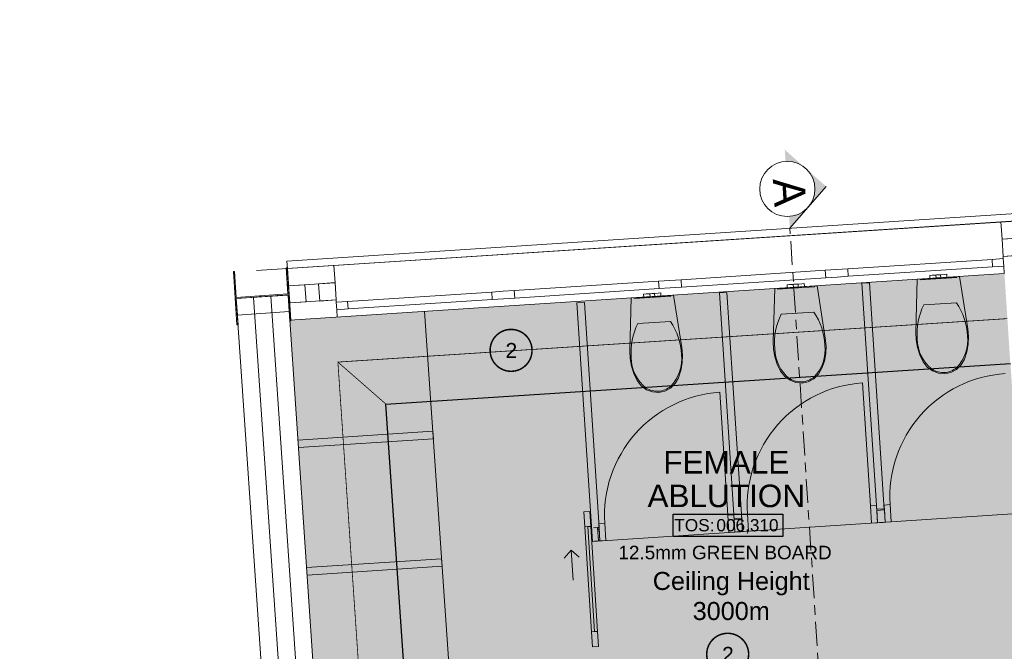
# Model space of a CAD drawing. Header units: millimetres. Extents: x -115474967 to 444143, y -74377 to 241828222.
# Tile 55 of 256: x -56062 to -49515, y 45736 to 49940. Entities that reach past the tile are written whole.
import ezdxf
from ezdxf.enums import TextEntityAlignment as Align

# ---------------------------------------------------------------- set-up
doc = ezdxf.new("R2010")
doc.units = ezdxf.units.MM
doc.header["$MEASUREMENT"] = 0
for name, pattern in [('Block C$0$DASHED2', [0.375, 0.25, -0.125]), ('Centre', [31.75, 6.35, -4.7625, 15.875, -4.7625]), ('PHANTOM', [2.5, 1.25, -0.25, 0.25, -0.25, 0.25, -0.25])]:
    doc.linetypes.add(name, pattern=pattern)
for name, color, linetype in [('0-HACH', 9, 'Continuous'), ('00-1 FloorFinish', 1, 'Continuous'), ('00-1 FloorLevel', 7, 'Continuous'), ('00-3 Elev 01', 7, 'Continuous'), ('00-5 Grid 01', 9, 'PHANTOM'), ('A-DOOR NUMBERS', 7, 'Continuous')]:
    doc.layers.add(name, color=color, linetype=linetype)
for name, color, linetype, lineweight in [('00-1 Labels', 4, 'Continuous', 35), ('2 Windows', 1, 'Continuous', 25), ('Plan - walls', 7, 'Continuous', 25), ('TEXT-2', 140, 'Continuous', 50)]:
    doc.layers.add(name, color=color, linetype=linetype, lineweight=lineweight)
doc.styles.add('ARIAL', font='arial.ttf')

# ---------------------------------------------------------------- blocks, each defined once
blk = doc.blocks.new('Room Tags')
at = {"layer": '00-1 FloorLevel', "color": 2}
blk.add_lwpolyline([(-571, -76), (646, -76), (646, -325), (-571, -325)], close=True, dxfattribs=at)
at = {"layer": '00-1 FloorFinish', "style": 'ARIAL'}
blk.add_attdef('F-FINISH', text='', height=150, dxfattribs=at).set_placement((5, -578), align=Align.CENTER)
at = {"layer": '00-1 FloorLevel', "style": 'ARIAL'}
blk.add_text('TOS:', height=136.4, dxfattribs=at).set_placement((-557, -200), align=Align.MIDDLE_LEFT)
blk.add_attdef('000,000', text='', height=136, dxfattribs=at).set_placement((607, -200), align=Align.MIDDLE_RIGHT)
at = {"layer": '00-1 Labels', "style": 'ARIAL'}
for tag, p in [('ROOM1?', (19, 746)), ('ROOM2?', (19, 373)), ('ROOM3?', (19, 0))]:
    blk.add_attdef(tag, text='', height=250, dxfattribs=at).set_placement(p, align=Align.CENTER)

msp = doc.modelspace()

# ---------------------------------------------------------------- hatches: boundary and pattern name
at = {"layer": '0-HACH', "ltscale": 5, "true_color": 0x939598, "transparency": 33554559}
h = msp.add_hatch(dxfattribs=at)
h.set_pattern_fill('BRASS', color=252, scale=500, angle=3.5)
h.paths.add_polyline_path([(-49404.08349, 48256.68593), (-49364.69111, 47658.38602), (-41649.72954, 48159.57366), (-41688.74939, 48760.22031)])
h.paths.add_polyline_path([(-49474.81744, 47651.23187), (-49513.85079, 48249.52207), (-54258.96718, 47939.83629), (-54258.66939, 47933.92727), (-54265.6533, 47933.45298), (-53866.06247, 42073.87115), (-53267.93334, 42113.34475), (-53626.6271, 47381.51754)])
h = msp.add_hatch(dxfattribs=at)
h.set_pattern_fill('BRASS', color=252, scale=500, angle=3.5)
h.set_pattern_definition([(3.5, (4361.58, -29726.68), (-7.63107, 124.76685), []), (3.5, (4357.76, -29664.3), (-7.63107, 124.76685), [62.5, -31.25])])
h.paths.add_polyline_path([(-53267.93334, 42113.34475), (-53490.11908, 45376.6099), (-52137.75426, 45468.68815), (-52144.60118, 45573.3034), (-53497.48379, 45484.77625), (-53626.6271, 47381.51754), (-49473.81961, 47651.2967), (-49184.55588, 43265.40258), (-48544.67609, 43307.18129), (-48551.84289, 43416.94758), (-49082.0287, 43382.33095), (-49225.36479, 45577.65661), (-46282.0843, 45769.82779), (-46138.74821, 43574.50213), (-47454.18006, 43488.61562), (-47447.01326, 43378.84934), (-46021.8151, 43471.90265), (-46179.4848, 45886.76088), (-49233.91761, 45685.31128), (-49362.87867, 47658.50376), (-46809.0119, 47824.41062), (-46738.81532, 46752.15767), (-46629.23053, 46759.31318), (-46698.8873, 47831.56484), (-45801.49403, 47889.86226), (-45731.12717, 46818.06599), (-45681.26715, 46821.32711), (-45751.55113, 47893.10671), (-44852.4245, 47951.51674), (-44761.09756, 46545.6883), (-44345.35853, 46572.88035), (-44351.23257, 46662.68846), (-44657.25179, 46642.68005), (-44743.302, 47958.60567), (-41649.72954, 48159.57366), (-41452.34698, 45145.8658), (-41579.96676, 45137.51864), (-41572.43355, 45029.86968), (-44538.04949, 44822.33754), (-44583.91031, 45486.17115), (-44693.64874, 45478.58989), (-44631.83218, 44595.23665), (-42461.95126, 44747.0837), (-42319.2262, 42710.37105), (-44382.74303, 42574.27445), (-44427.34954, 43250.61034), (-44537.11108, 43243.37121), (-44492.50464, 42567.0364), (-50036.06628, 42201.4208), (-50220.3346, 44995.34652), (-50330.2395, 44988.09219), (-50154.05432, 42318.84552)])
at = {"layer": '00-5 Grid 01', "linetype": 'ByBlock', "lineweight": 0, "true_color": 0xc7c8ca}
h = msp.add_hatch(dxfattribs=at)
h.set_pattern_fill('STEEL', color=9, style=0, pattern_type=2)
h.set_pattern_definition([(45, (-370653.1, -39732.55), (-159.09903, 159.09903), []), (45, (-370706.13, -39679.51), (-159.09903, 159.09903), [])])
h.paths.add_polyline_path([(-54259.24218, 47933.88827), (-54283.42514, 48289.06595), (-54290.40897, 48288.59044), (-54278.55524, 48114.49351), (-54622.75833, 48091.05778), (-54634.61206, 48265.1547), (-54641.59589, 48264.6792), (-54617.41293, 47909.50152), (-54610.4291, 47909.97702), (-54622.28282, 48084.07395), (-54278.07973, 48107.50968), (-54266.22601, 47933.41276)])
h = msp.add_hatch(dxfattribs=at)
h.set_pattern_fill('HATCH__BRICK', color=9, style=0, pattern_type=2)
h.set_pattern_definition([(45, (-370653.09, -39732.55), (-63.63961, 63.63961), [])])
h.paths.add_polyline_path([(-52219.53703, 46560.49593), (-52213.66309, 46470.68782), (-52203.78017, 46471.33421), (-52209.65411, 46561.14232)])
at = {"layer": 'Plan - walls', "ltscale": 10, "transparency": 33554687}
h = msp.add_hatch(color=4, dxfattribs=at)
h.dxf.hatch_style = 1
h.paths.add_polyline_path([(-50699.99715, 48830.28448), (-50819.00344, 48693.28902, 0.4103562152), (-50835.80042, 48950.64944)])
h.paths.add_polyline_path([(-50819.00344, 48693.28902), (-50940.74183, 48552.24364), (-50945.83407, 48630.26602, 0.2006266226)])
h.paths.add_polyline_path([(-50835.80042, 48950.64944, 0.2006266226), (-50969.74679, 48996.65246), (-50974.83902, 49074.67484)])

# ---------------------------------------------------------------- linework, layer by layer
at = {"layer": '0-HACH', "color": 9, "linetype": 'Block C$0$DASHED2', "ltscale": 5, "transparency": 33554559, "const_width": 5}
for points in [[(-49494.34837, 47950.59545), (-53946.37651, 47661.378), (-53567.28282, 42093.58915)], [(-53946.37651, 47661.378), (-53626.6271, 47381.51754)]]:
    msp.add_lwpolyline(points, dxfattribs=at)
at = {"layer": '00-3 Elev 01'}
msp.add_lwpolyline([(-44492.50464, 42567.0364), (-50036.06628, 42201.4208), (-50220.3346, 44995.34652), (-50330.2395, 44988.09219), (-50154.05432, 42318.84552), (-53267.93334, 42113.34475), (-53490.11908, 45376.6099), (-52137.75426, 45468.68815), (-52144.60118, 45573.3034), (-53497.48379, 45484.77625), (-53626.6271, 47381.51754), (-49473.81961, 47651.2967)], dxfattribs=at)
at = {"layer": '00-5 Grid 01', "color": 9, "linetype": 'ByBlock', "lineweight": 0, "true_color": 0xc7c8ca}
for p, q in [((-40938.63105, 49154.93886), (-54488.24058, 48270.60485)), ((-54282.03998, 48284.06282), (-40995.92824, 49150.10199)), ((-53972.87159, 48304.269), (-49537.33465, 48594.1604)), ((-49529.83465, 48479.40522), (-49537.33465, 48594.1604)), ((-49529.83465, 48479.40522), (-49537.33465, 48594.1604)), ((-47129.82696, 48636.26143), (-49529.83466, 48479.40519)), ((-47122.34831, 48521.50484), (-49522.33468, 48364.65002)), ((-49522.33464, 48364.65005), (-49529.83465, 48479.40522)), ((-49522.33464, 48364.65005), (-49529.83465, 48479.40522)), ((-50555.40029, 48282.10044), (-49596.19671, 48344.79068)), ((-49596.19671, 48344.79068), (-49521.35638, 48349.68198)), ((-49592.93584, 48294.89712), (-49596.19671, 48344.79068)), ((-49521.35638, 48349.68198), (-49522.33464, 48364.65005)), ((-49521.35638, 48349.68198), (-49522.33464, 48364.65005)), ((-49518.09551, 48299.78843), (-49521.35638, 48349.68198)), ((-49518.09551, 48299.78843), (-49521.35638, 48349.68198)), ((-49518.09551, 48299.78843), (-49521.35638, 48349.68198)), ((-54634.61206, 48265.1547), (-54641.59589, 48264.6792)), ((-54641.59589, 48264.6792), (-54617.41293, 47909.50152)), ((-54622.75833, 48091.05778), (-54634.61206, 48265.1547)), ((-54283.42514, 48289.06595), (-54290.40897, 48288.59044)), ((-54290.40897, 48288.59044), (-54278.55524, 48114.49351)), ((-54259.24218, 47933.88827), (-54283.42514, 48289.06595)), ((-53965.37159, 48189.51382), (-53972.87159, 48304.269)), ((-53965.37159, 48189.51382), (-53972.87159, 48304.269)), ((-51664.28452, 48209.62759), (-50705.08095, 48272.31783)), ((-50705.08095, 48272.31783), (-50630.24062, 48277.20913)), ((-50701.82008, 48222.42427), (-50705.08095, 48272.31783)), ((-50630.24062, 48277.20913), (-50555.40029, 48282.10044)), ((-50555.40029, 48282.10044), (-50552.13942, 48232.20689)), ((-49592.93584, 48294.89712), (-50552.13942, 48232.20689)), ((-49518.09551, 48299.78843), (-49592.93584, 48294.89712)), ((-49514.83464, 48249.89488), (-49518.09551, 48299.78843)), ((-49514.83464, 48249.89488), (-49518.09551, 48299.78843)), ((-54266.57196, 47939.33771), (-49514.83464, 48249.89488)), ((-52773.16876, 48137.15474), (-51813.96518, 48199.84498)), ((-51813.96518, 48199.84498), (-51739.12485, 48204.73628)), ((-51810.70431, 48149.95142), (-51813.96518, 48199.84498)), ((-51739.12485, 48204.73628), (-51664.28452, 48209.62759)), ((-51664.28452, 48209.62759), (-51661.02365, 48159.73403)), ((-50701.82008, 48222.42427), (-51661.02365, 48159.73403)), ((-50626.97975, 48227.31558), (-50701.82008, 48222.42427)), ((-50552.13942, 48232.20689), (-50626.97975, 48227.31558)), ((-50011.07285, 48237.91406), (-49994.41353, 48239.00367)), ((-50009.76753, 48217.9567), (-50011.07285, 48237.91406)), ((-50009.76753, 48217.9567), (-49993.10821, 48219.04631)), ((-49994.41353, 48239.00367), (-49970.16026, 48240.58997)), ((-49993.10821, 48219.04631), (-49968.85494, 48220.63261)), ((-49970.16026, 48240.58997), (-49965.48396, 48240.89582)), ((-49968.85494, 48220.63261), (-49970.16026, 48240.58997)), ((-49968.85494, 48220.63261), (-49964.17864, 48220.93847)), ((-49965.48396, 48240.89582), (-49954.19438, 48241.63422)), ((-49964.17864, 48220.93847), (-49952.88906, 48221.67687)), ((-49954.19438, 48241.63422), (-49942.90479, 48242.37263)), ((-49952.88906, 48221.67687), (-49941.59947, 48222.41527)), ((-49942.90479, 48242.37263), (-49938.22849, 48242.67848)), ((-49941.59947, 48222.41527), (-49936.92317, 48222.72112)), ((-49938.22849, 48242.67848), (-49913.97523, 48244.26478)), ((-49936.92317, 48222.72112), (-49938.22849, 48242.67848)), ((-49936.92317, 48222.72112), (-49912.6699, 48224.30742)), ((-49913.97523, 48244.26478), (-49897.31591, 48245.35439)), ((-49912.6699, 48224.30742), (-49896.01059, 48225.39703)), ((-49896.01059, 48225.39703), (-49897.31591, 48245.35439)), ((-53965.37162, 48189.51384), (-54274.53998, 48169.3076)), ((-53957.87159, 48074.75865), (-53965.37159, 48189.51382)), ((-53957.87159, 48074.75865), (-53965.37159, 48189.51382)), ((-53882.05299, 48064.68189), (-52922.84942, 48127.37213)), ((-52922.84942, 48127.37213), (-52848.00909, 48132.26343)), ((-52919.58855, 48077.47857), (-52922.84942, 48127.37213)), ((-52848.00909, 48132.26343), (-52773.16876, 48137.15474)), ((-52773.16876, 48137.15474), (-52769.90789, 48087.26118)), ((-51810.70431, 48149.95142), (-52769.90789, 48087.26118)), ((-51735.86398, 48154.84273), (-51810.70431, 48149.95142)), ((-51661.02365, 48159.73403), (-51735.86398, 48154.84273)), ((-50959.04735, 48175.91134), (-50942.38803, 48177.00095)), ((-50957.74203, 48155.95398), (-50959.04735, 48175.91134)), ((-50957.74203, 48155.95398), (-50941.08271, 48157.04359)), ((-50942.38803, 48177.00095), (-50918.13477, 48178.58725)), ((-50941.08271, 48157.04359), (-50916.82945, 48158.62989)), ((-50918.13477, 48178.58725), (-50913.45847, 48178.8931)), ((-50916.82945, 48158.62989), (-50918.13477, 48178.58725)), ((-50916.82945, 48158.62989), (-50912.15315, 48158.93574)), ((-50913.45847, 48178.8931), (-50902.16888, 48179.6315)), ((-50912.15315, 48158.93574), (-50900.86356, 48159.67415)), ((-50902.16888, 48179.6315), (-50890.8793, 48180.3699)), ((-50900.86356, 48159.67415), (-50889.57398, 48160.41255)), ((-50890.8793, 48180.3699), (-50886.203, 48180.67576)), ((-50889.57398, 48160.41255), (-50884.89768, 48160.7184)), ((-50886.203, 48180.67576), (-50861.94973, 48182.26206)), ((-50884.89768, 48160.7184), (-50886.203, 48180.67576)), ((-50884.89768, 48160.7184), (-50860.64441, 48162.3047)), ((-50861.94973, 48182.26206), (-50845.29041, 48183.35167)), ((-50860.64441, 48162.3047), (-50843.98509, 48163.39431)), ((-50843.98509, 48163.39431), (-50845.29041, 48183.35167)), ((-54278.55524, 48114.49351), (-54622.75833, 48091.05778)), ((-54622.28282, 48084.07395), (-54278.07973, 48107.50968)), ((-54610.4291, 47909.97702), (-54622.28282, 48084.07395)), ((-54507.49308, 48091.9165), (-54318.7746, 45320.18921)), ((-54392.75869, 48099.72842), (-54204.04031, 45328.00111)), ((-54278.07973, 48107.50968), (-54266.22601, 47933.41276)), ((-53957.87158, 48074.75869), (-54267.03998, 48054.55251)), ((-53956.89333, 48059.79058), (-53957.87159, 48074.75865)), ((-53956.89333, 48059.79058), (-53957.87159, 48074.75865)), ((-53956.89333, 48059.79058), (-53882.05299, 48064.68189)), ((-53953.63245, 48009.89703), (-53956.89333, 48059.79058)), ((-53953.63245, 48009.89703), (-53956.89333, 48059.79058)), ((-53953.63245, 48009.89703), (-53956.89333, 48059.79058)), ((-53882.05299, 48064.68189), (-53878.79212, 48014.78833)), ((-52919.58855, 48077.47857), (-53878.79212, 48014.78833)), ((-52844.74822, 48082.36988), (-52919.58855, 48077.47857)), ((-52769.90789, 48087.26118), (-52844.74822, 48082.36988)), ((-51896.37883, 48114.71347), (-51913.03815, 48113.62386)), ((-51911.73283, 48093.6665), (-51913.03815, 48113.62386)), ((-51895.07351, 48094.75611), (-51911.73283, 48093.6665)), ((-51872.12557, 48116.29976), (-51896.37883, 48114.71347)), ((-51870.82025, 48096.3424), (-51895.07351, 48094.75611)), ((-51867.44927, 48116.60562), (-51872.12557, 48116.29976)), ((-51870.82025, 48096.3424), (-51872.12557, 48116.29976)), ((-51866.14395, 48096.64826), (-51870.82025, 48096.3424)), ((-51856.15968, 48117.34402), (-51867.44927, 48116.60562)), ((-51854.85436, 48097.38666), (-51866.14395, 48096.64826)), ((-51844.87009, 48118.08242), (-51856.15968, 48117.34402)), ((-51843.56477, 48098.12506), (-51854.85436, 48097.38666)), ((-51840.19379, 48118.38828), (-51844.87009, 48118.08242)), ((-51838.88847, 48098.43092), (-51843.56477, 48098.12506)), ((-51815.94053, 48119.97457), (-51840.19379, 48118.38828)), ((-51838.88847, 48098.43092), (-51840.19379, 48118.38828)), ((-51814.63521, 48100.01721), (-51838.88847, 48098.43092)), ((-51799.28121, 48121.06418), (-51815.94053, 48119.97457)), ((-51797.97589, 48101.10682), (-51814.63521, 48100.01721)), ((-51797.97589, 48101.10682), (-51799.28121, 48121.06418)), ((-53878.79212, 48014.78833), (-53953.63245, 48009.89703)), ((-53950.37158, 47960.00347), (-53953.63245, 48009.89703)), ((-53950.37158, 47960.00347), (-53953.63245, 48009.89703)), ((-53197.86543, 45504.37943), (-53370.6791, 47997.89018)), ((-50780.86002, 47994.10931), (-50889.56973, 47986.99996)), ((-49941.59522, 48049.00268), (-50050.3044, 48041.89251)), ((-49832.88551, 48056.11204), (-49941.59522, 48049.00268)), ((-51843.56052, 47924.71248), (-51734.85135, 47931.82265)), ((-50889.56973, 47986.99996), (-50998.2789, 47979.88979)), ((-54617.41293, 47909.50152), (-54610.4291, 47909.97702)), ((-51952.27012, 47917.60142), (-51843.56052, 47924.71248)), ((-50405.12136, 46704.22206), (-50458.63949, 47522.47374)), ((-51353.11937, 46642.2178), (-51406.63751, 47460.46948)), ((-50365.20664, 46706.8327), (-50405.12136, 46704.22206)), ((-50405.12136, 46704.22206), (-50397.61576, 46589.46725)), ((-50357.70105, 46592.07789), (-50365.20664, 46706.8327)), ((-50363.57499, 46681.886), (-50326.65388, 46684.30085)), ((-50363.57499, 46681.886), (-50326.65388, 46684.30085)), ((-50363.57499, 46681.886), (-50326.65388, 46684.30085)), ((-50312.63415, 46685.21781), (-50349.55526, 46682.80297)), ((-50312.63415, 46685.21781), (-50349.55526, 46682.80297)), ((-50312.63415, 46685.21781), (-50349.55526, 46682.80297)), ((-50274.35108, 46712.77515), (-50314.2658, 46710.16451)), ((-50314.2658, 46710.16451), (-50306.7602, 46595.4097)), ((-50306.7602, 46595.4097), (-50312.63415, 46685.21781)), ((-50306.7602, 46595.4097), (-50312.63415, 46685.21781)), ((-50306.7602, 46595.4097), (-50312.63415, 46685.21781)), ((-50266.84549, 46598.02034), (-50274.35108, 46712.77515)), ((-52310.9714, 46664.7399), (-52271.05606, 46667.34089)), ((-52304.46893, 46564.95154), (-52310.9714, 46664.7399)), ((-52271.05606, 46667.34089), (-52264.55358, 46567.55253)), ((-52254.05603, 46468.02477), (-49459.77011, 46650.64967)), ((-51313.20466, 46644.82844), (-51353.11937, 46642.2178)), ((-51353.11937, 46642.2178), (-51345.61378, 46527.46299)), ((-51305.69906, 46530.07363), (-51313.20466, 46644.82844)), ((-51311.573, 46619.88175), (-51274.65189, 46622.29659)), ((-51311.573, 46619.88175), (-51274.65189, 46622.29659)), ((-51311.573, 46619.88175), (-51274.65189, 46622.29659)), ((-51305.69906, 46530.07363), (-51311.573, 46619.88175)), ((-51305.69906, 46530.07363), (-51311.573, 46619.88175)), ((-51305.69906, 46530.07363), (-51311.573, 46619.88175)), ((-51261.6561, 46623.14658), (-51298.57721, 46620.73174)), ((-51261.6561, 46623.14658), (-51298.57721, 46620.73174)), ((-51261.6561, 46623.14658), (-51298.57721, 46620.73174)), ((-51223.37303, 46650.70392), (-51263.28775, 46648.09328)), ((-51263.28775, 46648.09328), (-51255.78216, 46533.33847)), ((-51255.78216, 46533.33847), (-51261.6561, 46623.14658)), ((-51255.78216, 46533.33847), (-51261.6561, 46623.14658)), ((-51255.78216, 46533.33847), (-51261.6561, 46623.14658)), ((-51215.86744, 46535.94911), (-51223.37303, 46650.70392)), ((-50357.70105, 46592.07789), (-50363.57499, 46681.886)), ((-50357.70105, 46592.07789), (-50363.57499, 46681.886)), ((-50357.70105, 46592.07789), (-50363.57499, 46681.886)), ((-52264.55358, 46567.55253), (-52304.46893, 46564.95154)), ((-52238.99393, 45867.73348), (-52284.51125, 46566.25203)), ((-52209.65411, 46561.14232), (-52246.57523, 46558.72748)), ((-52209.65411, 46561.14232), (-52246.57523, 46558.72748)), ((-52209.65411, 46561.14232), (-52246.57523, 46558.72748)), ((-52171.37105, 46588.69966), (-52211.28577, 46586.08902)), ((-52211.28577, 46586.08902), (-52203.78017, 46471.33421)), ((-52203.78017, 46471.33421), (-52209.65411, 46561.14232)), ((-52203.78017, 46471.33421), (-52209.65411, 46561.14232)), ((-52203.78017, 46471.33421), (-52209.65411, 46561.14232)), ((-52163.86546, 46473.94485), (-52171.37105, 46588.69966)), ((-50397.61576, 46589.46725), (-50357.70105, 46592.07789)), ((-50357.70105, 46592.07789), (-50320.77993, 46594.49274)), ((-50357.70105, 46592.07789), (-50320.77993, 46594.49274)), ((-50357.70105, 46592.07789), (-50320.77993, 46594.49274)), ((-50306.7602, 46595.4097), (-50343.68132, 46592.99486)), ((-50306.7602, 46595.4097), (-50343.68132, 46592.99486)), ((-50306.7602, 46595.4097), (-50343.68132, 46592.99486)), ((-50306.7602, 46595.4097), (-50266.84549, 46598.02034)), ((-51345.61378, 46527.46299), (-51305.69906, 46530.07363)), ((-51305.69906, 46530.07363), (-51268.77795, 46532.48848)), ((-51305.69906, 46530.07363), (-51268.77795, 46532.48848)), ((-51305.69906, 46530.07363), (-51268.77795, 46532.48848)), ((-51255.78216, 46533.33847), (-51292.70327, 46530.92363)), ((-51255.78216, 46533.33847), (-51292.70327, 46530.92363)), ((-51255.78216, 46533.33847), (-51292.70327, 46530.92363)), ((-51255.78216, 46533.33847), (-51215.86744, 46535.94911)), ((-52253.06169, 46468.08928), (-52203.16751, 46471.34052)), ((-52253.06169, 46468.08928), (-52203.16751, 46471.34052)), ((-52203.78017, 46471.33421), (-52240.70128, 46468.91937)), ((-52203.78017, 46471.33421), (-52240.70128, 46468.91937)), ((-52203.78017, 46471.33421), (-52240.70128, 46468.91937)), ((-52203.78017, 46471.33421), (-52163.86546, 46473.94485)), ((-52394.50358, 46408.76651), (-52441.14653, 46355.62109)), ((-52381.49863, 46209.18978), (-52394.50358, 46408.76651)), ((-52394.50358, 46408.76651), (-52341.35816, 46362.12357)), ((-52258.95161, 45866.43298), (-52219.03626, 45869.03397)), ((-52252.44913, 45766.64462), (-52258.95161, 45866.43298)), ((-52219.03626, 45869.03397), (-52212.53379, 45769.2456)), ((-52212.53379, 45769.2456), (-52252.44913, 45766.64462))]:
    msp.add_line(p, q, dxfattribs=at)
for points in [[(-54456.94435, 45656.57439), (-56062.35025, 45547.27332), (-55796.90893, 41600.99565), (-54188.03735, 41707.10587), (-54075.54272, 40054.79325), (-43574.79122, 40770.91509), (-43361.83338, 37648.23791), (-42685.9071, 37694.33419), (-42737.57626, 38338.64182), (-19956.7994, 38106.13898), (-19919.55838, 38105.75896), (-12613.33474, 38030.80364), (-11021.93603, 46591.32569), (-40907.4193, 49940.00308), (-40995.92824, 49150.10199), (-54283.01855, 48283.99895), (-54271.06715, 48108.0128), (-54622.22745, 48084.10459)], [(-49420.67371, 48486.53957), (-49412.86245, 48371.80478), (-49522.32927, 48364.65036), (-49529.82927, 48479.40554)], [(-53965.07997, 48189.83256), (-53957.25792, 48074.94923), (-54067.01636, 48067.47612), (-54074.83841, 48182.35944)], [(-50092.3582, 47758.16061), (-50076.73276, 47709.32964), (-50054.68896, 47663.7331), (-50026.71815, 47628.28749), (-49991.88453, 47601.98676), (-49952.48554, 47586.56554), (-49911.11877, 47583.04085), (-49870.56351, 47591.92368), (-49833.50884, 47612.34539), (-49802.39775, 47642.95928), (-49779.28216, 47681.74621), (-49763.36527, 47729.82558), (-49754.23337, 47780.27583), (-49752.10847, 47831.87034), (-49757.04224, 47883.35467), (-49812.21483, 48230.87773), (-50093.56328, 48212.476), (-50102.99966, 47860.72717), (-50101.18537, 47809.0388)], [(-49830.15131, 48229.70459), (-50075.62681, 48213.64915), (-50075.30048, 48208.65981), (-49829.82498, 48224.71525)], [(-54165.36833, 48176.19554), (-54157.57315, 48061.70688), (-54267.03998, 48054.55247), (-54274.53998, 48169.30764)], [(-51040.3327, 47696.15789), (-51024.70726, 47647.32691), (-51002.66346, 47601.73037), (-50974.69265, 47566.28477), (-50939.85904, 47539.98403), (-50900.46004, 47524.56281), (-50859.09327, 47521.03813), (-50818.53802, 47529.92096), (-50781.48335, 47550.34267), (-50750.37226, 47580.95655), (-50727.25667, 47619.74349), (-50711.33978, 47667.82286), (-50702.20788, 47718.27311), (-50700.08298, 47769.86761), (-50705.01675, 47821.35195), (-50760.18934, 48168.87501), (-51041.53779, 48150.47328), (-51050.97416, 47798.72444), (-51049.15988, 47747.03607)], [(-50778.12581, 48167.70187), (-51023.60131, 48151.64642), (-51023.27498, 48146.65708), (-50777.79948, 48162.71253)], [(-54270.55124, 47997.78188), (-54614.75433, 47974.34616), (-54622.22745, 48084.1046), (-54278.02436, 48107.54033)], [(-51656.19867, 47655.98562), (-51665.33058, 47605.53538), (-51681.24746, 47557.456), (-51704.36306, 47518.66907), (-51735.47415, 47488.05519), (-51772.52882, 47467.63348), (-51813.08407, 47458.75064), (-51854.45084, 47462.27533), (-51893.84984, 47477.69655), (-51928.68345, 47503.99729), (-51956.65426, 47539.44289), (-51978.69806, 47585.03943), (-51994.3235, 47633.87041), (-52003.15067, 47684.74859), (-52004.96496, 47736.43696), (-51995.52858, 48088.1858), (-51714.18014, 48106.58753), (-51659.00755, 47759.06447), (-51654.07378, 47707.58013)], [(-51977.59211, 48089.35894), (-51732.11661, 48105.41438), (-51731.79028, 48100.42504), (-51977.26578, 48084.3696)], [(-52258.95161, 45866.43298), (-52304.46893, 46564.95154), (-52284.51125, 46566.25203), (-52238.99393, 45867.73348)], [(-52238.99393, 45867.73348), (-52284.51125, 46566.25203), (-52264.55358, 46567.55253), (-52219.03626, 45869.03397)]]:
    msp.add_lwpolyline(points, close=True, dxfattribs=at)
for points in [[(-44484.41452, 48973.62477), (-54285.29637, 48333.95666)], [(-54282.03998, 48284.06282), (-44481.15813, 48923.73092)], [(-47137.30561, 48751.01802), (-49537.33464, 48594.1604)], [(-54285.29637, 48333.95666), (-54282.03998, 48284.06282)], [(-53972.87154, 48304.269), (-54282.03998, 48284.06282)], [(-54282.03998, 48284.06282), (-54259.53998, 47939.79729)], [(-51359.1967, 48124.95726), (-51409.09155, 48121.71622)], [(-51261.16503, 46615.78935), (-51359.1967, 48124.95726)], [(-50411.35159, 48189.08475), (-50461.24647, 48185.84432)], [(-50461.24647, 48185.84432), (-50363.09527, 46674.55147)], [(-50313.20038, 46677.7919), (-50411.35159, 48189.08475)], [(-54278.02436, 48107.54033), (-54622.22745, 48084.10459)], [(-54622.22745, 48084.10459), (-54456.94476, 45656.58041)], [(-54096.77822, 45445.55934), (-54278.02436, 48107.54033)], [(-51409.09155, 48121.71622), (-51311.05988, 46612.5483)], [(-52306.57492, 48058.25279), (-52356.4691, 48055.00155)], [(-52356.4691, 48055.00155), (-52253.06169, 46468.08927)], [(-52209.02192, 46561.18367), (-52306.57492, 48058.25279)], [(-53314.19121, 47200.57323), (-54212.27053, 47141.80656)], [(-54209.00572, 47091.91327), (-53310.92639, 47150.67994)], [(-53310.92639, 47150.67994), (-53314.19121, 47200.57323)], [(-50312.63416, 46685.21781), (-50363.57498, 46681.88601)], [(-51261.65609, 46623.14658), (-51311.57302, 46619.88174)], [(-50363.09527, 46674.55147), (-50313.20038, 46677.7919)], [(-52209.65413, 46561.14232), (-52219.53703, 46560.49593)], [(-52219.53703, 46560.49593), (-52213.66309, 46470.68782)], [(-51311.05988, 46612.5483), (-51261.16503, 46615.78935)], [(-50357.70104, 46592.07789), (-50306.76021, 46595.4097)], [(-51305.69908, 46530.07363), (-51255.78215, 46533.33847)], [(-52213.66309, 46470.68782), (-52203.78019, 46471.33421)], [(-52203.16751, 46471.34051), (-52203.1697, 46471.37414)], [(-53256.45403, 46352.53392), (-54154.53335, 46293.76725)], [(-54151.26854, 46243.87396), (-53253.18921, 46302.64062)], [(-53253.18921, 46302.64062), (-53256.45403, 46352.53392)]]:
    msp.add_lwpolyline(points, dxfattribs=at)
for centre in [(-49456.0994, 46766.29329), (-50405.12136, 46704.22206), (-51353.11937, 46642.2178)]:
    msp.add_arc(centre, 820, 93.742127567, 183.742127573, dxfattribs=at)
for centre, major_axis, start_param, end_param in [((-51133.08963, 47755.71952), (-27.77171, 424.60836), 4.6887708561, 5.2417914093), ((-49670.02479, 47851.41197), (-27.77171, 424.60838), 1.0413915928, 1.594412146), ((-50185.11513, 47817.72224), (-27.77171, 424.60836), 4.6887708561, 5.2417914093), ((-52087.08043, 47693.43204), (-27.77171, 424.60838), 4.6887731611, 5.2417937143), ((-50617.9993, 47789.40925), (-27.77171, 424.60838), 1.0413915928, 1.594412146), ((-51571.9901, 47727.12177), (-27.77171, 424.60836), 1.0413938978, 1.594414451), ((-49836.7099, 47816.0912), (-16.77702, 256.50784), 1.5150650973, 2.4156536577), ((-50015.2494, 47804.41374), (-16.77701, 256.50774), 3.867527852, 4.7681164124), ((-50784.6844, 47754.08848), (-16.77702, 256.50784), 1.5150650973, 2.4156536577), ((-50963.2239, 47742.41101), (-16.77701, 256.50774), 3.867527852, 4.7681164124), ((-51738.6752, 47691.80099), (-16.77701, 256.50774), 1.5150688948, 2.4156574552), ((-51917.2147, 47680.12353), (-16.77702, 256.50784), 3.8675316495, 4.7681202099), ((-49919.9178, 47730.02531), (-9.0464, 138.31261), 2.5090881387, 3.1357319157), ((-49921.53879, 47729.91626), (-9.0462, 138.30958), 3.1474535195, 3.7740972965), ((-50867.89231, 47668.02259), (-9.0464, 138.31261), 2.5090881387, 3.1357319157), ((-50869.5133, 47667.91353), (-9.0462, 138.30958), 3.1474535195, 3.7740972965), ((-51821.88389, 47605.73202), (-9.0462, 138.30958), 2.5090880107, 3.1357317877), ((-51823.50527, 47605.62901), (-9.0464, 138.31261), 3.1474533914, 3.7740971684)]:
    msp.add_ellipse(centre, major_axis=major_axis, ratio=0.9993765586, start_param=start_param, end_param=end_param, dxfattribs=at)
at = {"layer": '2 Windows', "linetype": 'Block C$0$DASHED2', "ltscale": 25, "const_width": 10}
for points in [[(-52934.20188, 47739.34798, -0.4198727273), (-52792.06953, 47878.76571, -0.4156451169), (-52655.35531, 47735.97823, -0.4067331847), (-52794.55758, 47599.90448, -0.4146350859), (-52934.20188, 47739.34798)], [(-51493.87481, 45716.86605, -0.4198727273), (-51351.74246, 45856.28377, -0.4156451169), (-51215.02824, 45713.4963, -0.4067331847), (-51354.23051, 45577.42254, -0.4146350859), (-51493.87481, 45716.86605)]]:
    msp.add_lwpolyline(points, format="xyb", dxfattribs=at)
at = {"layer": 'TEXT-2', "lineweight": 0, "ltscale": 0.5}
msp.add_line((-50940.74183, 48552.24364), (-50699.99715, 48830.28448), dxfattribs=at)
at = {"layer": 'TEXT-2', "linetype": 'Centre', "lineweight": 0, "ltscale": 10}
msp.add_line((-50131.79118, 36157.64442), (-50940.74183, 48552.24364), dxfattribs=at)
at = {"layer": 'TEXT-2', "lineweight": 0, "ltscale": 0.5}
msp.add_circle((-50957.79043, 48813.45924), 183.58298, dxfattribs=at)

# ---------------------------------------------------------------- block references
ref = msp.add_blockref('Room Tags', (-51375.03099, 46695.8257), dxfattribs=dict(xscale=0.6000000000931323, yscale=0.6000000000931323, zscale=0.6000000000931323))
ref.add_attrib('ROOM2?', 'FEMALE', dxfattribs={"layer": '00-1 Labels', "height": 150, "style": 'ARIAL'}).set_placement((-51363.63099, 46919.6875), align=Align.CENTER)
ref.add_attrib('ROOM3?', 'ABLUTION', dxfattribs={"layer": '00-1 Labels', "height": 150, "style": 'ARIAL'}).set_placement((-51363.63099, 46695.8257), align=Align.CENTER)
ref.add_attrib('000,000', '006,310', dxfattribs={"layer": '00-1 FloorLevel', "height": 81.818182, "style": 'ARIAL'}).set_placement((-51016.22115, 46575.71995), align=Align.MIDDLE_RIGHT)
ref.add_attrib('F-FINISH', '12.5mm GREEN BOARD', dxfattribs={"layer": '00-1 FloorFinish', "height": 90, "style": 'ARIAL'}).set_placement((-51371.98247, 46349.02618), align=Align.CENTER)

# ---------------------------------------------------------------- texts
at = {"layer": 'A-DOOR NUMBERS', "color": 1, "width": 1949.9798819, "attachment_point": 1, "style": 'ARIAL'}
for s, insert, char_height in [('2', (-52831.80224, 47788.41947), 100), ('\\pxqc;Ceiling Height\\P3000m', (-52305.76301, 46264.84322), 120), ('2', (-51391.47517, 45765.93754), 100)]:
    msp.add_mtext(s, dxfattribs=dict(at, insert=insert, char_height=char_height))
at = {"layer": 'TEXT-2', "lineweight": 0, "ltscale": 10, "insert": (-50843.74399, 48892.02237), "char_height": 211.25, "width": 3425.4422222, "attachment_point": 1, "rotation": 273.734192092}
msp.add_mtext('A', dxfattribs=at)

doc.saveas('drawing.dxf')
